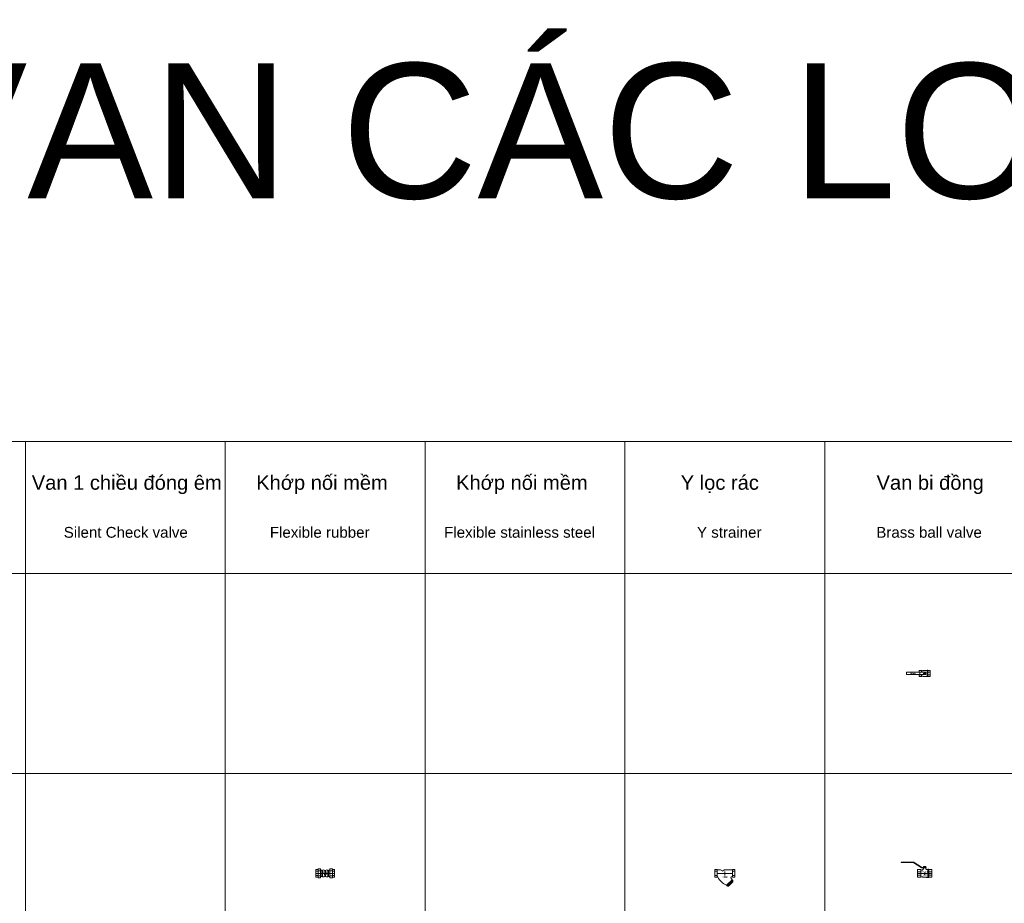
# Model space of a CAD drawing. Header units: millimetres. Extents: x 2339 to 23224, y 1509 to 18979.
# Tile 49 of 124: x 8164 to 13092, y 14559 to 18979. Entities that reach past the tile are written whole.
import ezdxf

# ---------------------------------------------------------------- set-up
doc = ezdxf.new("R2010")
doc.units = ezdxf.units.MM
doc.set_wipeout_variables(frame=1)
doc.layers.get('0').update_dxf_attribs({"lineweight": 0})
doc.styles.add('DISOCP', font='disocp.shx', dxfattribs={"width": 0.6})
doc.styles.add('Notes', font='arial.ttf', dxfattribs={"height": 3})

# ---------------------------------------------------------------- blocks, each defined once
blk = doc.blocks.new('*U185')
blk.add_wipeout([(-52.2, -22), (-52.2, 22), (-40.2, 22), (-40.2, 25.7), (-26.1, 25.7), (-26.1, 17.4), (-19.5, 17.4), (-19.5, 16.7), (-15.1, 16.7), (-14.3, 17.4), (-13.1, 18.3), (-11.1, 19.1), (-8.7, 19.5), (-6.3, 19.2), (-4.8, 18.6), (-3.2, 17.6), (-2.2, 16.7), (2.2, 16.7), (3.6, 17.9), (5.4, 18.9), (7, 19.3), (8.7, 19.5), (11.4, 19), (12.9, 18.4), (14, 17.7), (15.1, 16.7), (19.5, 16.7), (19.5, 17.4), (26.1, 17.4), (26.1, 25.7), (40.2, 25.7), (40.2, 22), (52.2, 22), (52.2, -22), (40.2, -22), (40.2, -25.7), (26.1, -25.7), (26.1, -17.4), (19.5, -17.4), (19.5, -16.7), (15.1, -16.7), (14.2, -17.5), (13.1, -18.3), (11.8, -18.9), (10.7, -19.3), (8.7, -19.5), (6.7, -19.3), (5.3, -18.8), (4.3, -18.4), (3.5, -17.8), (3, -17.4), (2.2, -16.7), (-2.2, -16.7), (-3.2, -17.7), (-4.7, -18.6), (-6.1, -19.1), (-7.9, -19.5), (-8.7, -19.5), (-10.5, -19.3), (-11.2, -19.1), (-12.5, -18.6), (-13.5, -18), (-14.2, -17.5), (-15.1, -16.7), (-19.5, -16.7), (-19.5, -17.4), (-26.1, -17.4), (-26.1, -25.7), (-40.2, -25.7), (-40.2, -22)])
for p, q in [((-52.2, 22), (-40.2, 22)), ((-52.2, 22), (-52.2, -22)), ((-52.2, 12), (-40.2, 12)), ((-52.2, 0), (52.2, 0)), ((-40.2, 25.7), (-40.2, -25.7)), ((-26.1, 25.7), (-40.2, 25.7)), ((-40.2, 13.9), (-26.1, 13.9)), ((-26.1, -25.7), (-26.1, 25.7)), ((-19.5, 17.4), (-26.1, 17.4)), ((-19.5, -17.4), (-19.5, 17.4)), ((-19.5, 16.7), (-15.1, 16.7)), ((-15.1, 16.7), (-15.1, -16.7)), ((-2.2, 16.7), (-2.2, -16.7)), ((2.2, 16.7), (-2.2, 16.7)), ((2.2, -16.7), (2.2, 16.7)), ((15.1, 16.7), (15.1, -16.7)), ((19.5, 16.7), (15.1, 16.7)), ((19.5, -17.4), (19.5, 17.4)), ((19.5, 17.4), (26.1, 17.4)), ((26.1, -25.7), (26.1, 25.7)), ((26.1, 25.7), (40.2, 25.7)), ((40.2, 13.9), (26.1, 13.9)), ((40.2, 25.7), (40.2, -25.7)), ((52.2, 22), (40.2, 22)), ((52.2, 12), (40.2, 12)), ((52.2, 22), (52.2, -22)), ((-52.2, -12), (-40.2, -12)), ((-40.2, -22), (-52.2, -22)), ((-40.2, -13.9), (-26.1, -13.9)), ((-40.2, -25.7), (-26.1, -25.7)), ((-26.1, -17.4), (-19.5, -17.4)), ((-15.1, -16.7), (-19.5, -16.7)), ((-2.2, -16.7), (2.2, -16.7)), ((15.1, -16.7), (19.5, -16.7)), ((26.1, -17.4), (19.5, -17.4)), ((40.2, -13.9), (26.1, -13.9)), ((40.2, -25.7), (26.1, -25.7)), ((52.2, -12), (40.2, -12)), ((40.2, -22), (52.2, -22))]:
    blk.add_line(p, q)
for centre, start, end in [((-8.7, 10.6), 43.477, 136.5064), ((8.7, 10.6), 43.4936, 136.523), ((-8.7, -10.6), 223.4936, 316.523), ((8.7, -10.6), 223.477, 316.5064)]:
    blk.add_arc(centre, 8.91, start, end)
at = {"style": 'DISOCP', "width": 0.7}
for s, height, p in [('FLEXIBLE', 5.05, (-12, 4)), ('DN20', 8.42, (-11.5, -9.7))]:
    blk.add_text(s, height=height, dxfattribs=at).set_placement(p)
blk = doc.blocks.new('*U222')
blk.add_wipeout([(-55.6, -22), (-55.6, 22), (-43.6, 22), (-43.6, 20.5), (-42.9, 19.7), (-24.5, 19.7), (-22.3, 19.5), (-20.7, 19), (-18.9, 17.9), (-17.6, 16.8), (-16.6, 15.9), (-15.8, 15.3), (-14.1, 13.8), (-13.2, 13.3), (-12.3, 13.2), (-11, 13.5), (-9.6, 14.7), (-5.4, 18.3), (-3.6, 19.2), (-1.3, 19.7), (42.9, 19.7), (43.4, 20), (43.6, 20.6), (43.6, 22), (55.6, 22), (55.6, -22), (43.6, -22), (43.6, -20.4), (42.8, -19.7), (41.5, -18.9), (40.4, -18.6), (38.9, -18.5), (37.6, -18.7), (36.6, -19.1), (35.7, -19.7), (35, -20.4), (34.4, -21.2), (33.8, -22.3), (33.5, -23.7), (33.5, -24.7), (34, -26.5), (34.4, -27.5), (34.9, -28.1), (38.2, -32), (40.4, -35.3), (45.3, -40.1), (45.3, -41.2), (43.1, -43.4), (45.3, -45.5), (45.3, -46.6), (20.6, -71.3), (19.5, -71.3), (17.4, -69.1), (15.2, -71.3), (14.2, -71.3), (9.3, -66.4), (1.5, -62.7), (-5.8, -58.3), (-10.6, -55), (-18.9, -48.1), (-21.6, -45.4), (-27.2, -39.1), (-31.2, -33.9), (-35, -28.1), (-38.1, -22.7), (-38.9, -21.1), (-40.2, -20.1), (-41, -19.8), (-43.3, -19.9), (-43.6, -20.5), (-43.6, -22)])
for p, q in [((-43.6, 22), (-55.6, 22)), ((-55.6, 22), (-55.6, -22)), ((-43.6, 12), (-55.6, 12)), ((-43.6, 22), (-43.6, -22)), ((-43.6, 0), (43.6, 0)), ((-42.9, 19.7), (-24.5, 19.7)), ((-17.6, 16.8), (-14.1, 13.8)), ((-6.6, 17.4), (-10.6, 13.8)), ((-1.3, 19.7), (42.9, 19.7)), ((0, 10.9), (0, -10.9)), ((55.6, 22), (43.6, 22)), ((43.6, 22), (43.6, -22)), ((55.6, 12), (43.6, 12)), ((55.6, 22), (55.6, -22)), ((-43.6, -12), (-55.6, -12)), ((-43.6, -22), (-55.6, -22)), ((9.3, -66.4), (40.4, -35.3)), ((12, -69.1), (43.1, -38)), ((15.2, -71.3), (45.3, -41.2)), ((20.6, -71.3), (45.3, -46.6)), ((36.7, -49.8), (39.4, -52.5)), ((40.4, -35.3), (45.3, -40.1)), ((43.1, -43.4), (45.3, -45.5)), ((55.6, -12), (43.6, -12)), ((55.6, -22), (43.6, -22)), ((45.3, -40.1), (45.3, -41.2)), ((45.3, -45.5), (45.3, -46.6)), ((9.3, -66.4), (14.2, -71.3)), ((14.2, -71.3), (15.2, -71.3)), ((17.4, -69.1), (19.5, -71.3)), ((19.5, -71.3), (20.6, -71.3)), ((23.8, -62.7), (26.5, -65.4))]:
    blk.add_line(p, q)
for centre, radius, start, end in [((-42.9, 20.5), 0.759, 180, 270), ((-24.3, 10.5), 9.21, 42.7997, 91.1228), ((-12.3, 15.8), 2.69, 229.1781, 310.8219), ((-0.8, 11.3), 8.43, 93.6348, 134.0912), ((42.7, 20.6), 0.894, 261.8699, 8.1301), ((-42.9, -20.5), 0.759, 129.0029, 180), ((-42, -23.8), 4.16, 41.7699, 108.2748), ((46.7, 21.7), 95.7, 206.5301, 247.0368), ((39.3, -24.3), 5.79, 41.5437, 221.0131), ((0.7, -59.7), 46.6, 31.5589, 43.3121)]:
    blk.add_arc(centre, radius, start, end)
at = {"style": 'DISOCP', "width": 0.7}
blk.add_text('DN20', height=10.37, dxfattribs=at).set_placement((-14.1, -25.4))
blk = doc.blocks.new('*U230')
blk.add_line((-143, 68.1), (-143, 66.4))
for centre, start, end in [((-142.8, 68.1), 90, 180), ((-142.8, 66.4), 180, 270)]:
    blk.add_arc(centre, 0.2, start, end)
blk.add_wipeout([(42.4, -24), (24.5, -24), (24.5, -25), (19.5, -25), (19.4, -24.6), (19, -24.5), (12.9, -24.5), (12.4, -24.3), (12.2, -24.2), (8.6, -24), (-8.8, -24), (-10.4, -23.7), (-11.8, -23), (-12.7, -22.2), (-13.7, -21.5), (-15.1, -20.8), (-16.7, -20.5), (-21.5, -20.5), (-23.6, -21.4), (-24.1, -22.1), (-24.5, -23.8), (-24.7, -24), (-43, -24), (-43, -24), (-43, 24), (-43, 24), (-25, 24), (-24.7, 24), (-24.6, 23.9), (-24.5, 23.8), (-24.5, 23.4), (-24.4, 22.7), (-24, 21.9), (-23.6, 21.4), (-22.9, 20.9), (-22.3, 20.6), (-21.5, 20.5), (-16, 20.5), (-14.8, 20.6), (-13.5, 20.9), (-12.3, 21.4), (-11.2, 22.1), (-10.3, 22.8), (-9.5, 23.9), (-8.9, 24.8), (-8.3, 26.2), (-8, 28), (-8, 29.2), (-8, 32.3), (-8, 34.2), (-8, 36), (-7, 36), (-7, 42.5), (-6.9, 42.9), (-6.9, 42.9), (-6.5, 43), (6.5, 43), (6.7, 42.9), (6.9, 42.7), (7, 42.5), (7, 36), (9.8, 36), (9.9, 34.6), (8, 34.5), (8, 27), (8.4, 25.5), (9.4, 24.5), (11, 24), (18.5, 24), (19.2, 24.3), (19.5, 25), (24.5, 25), (24.5, 24), (42.4, 24), (43, 23.6), (43, -23.6)])
for p, q in [((-143, 68), (-68.4, 68)), ((-143, 66.5), (-67.9, 66.5)), ((-142.8, 68.3), (-68.5, 68.3)), ((-142.8, 66.2), (-67.9, 66.2)), ((-21.9, 36.6), (-65.9, 65.5)), ((-20.4, 35.9), (-65.8, 65.7)), ((-19, 36.7), (-64.5, 66.6)), ((-19.7, 37.6), (-64.3, 66.8)), ((-43, 24), (-24.7, 24)), ((-43, 24), (-43, -24)), ((-43, 10.5), (-24.5, 10.5)), ((-43, 0), (43, 0)), ((-24.5, 23.8), (-24.5, -23.8)), ((-24.5, 23.8), (-24.5, 23.7)), ((-21.9, 36.6), (-21.4, 36.6)), ((-21.5, 20.5), (-16, 20.5)), ((-19.7, 37.6), (-19.7, 37.2)), ((-17, 36), (9.8, 36)), ((-16.5, 34.5), (9.8, 34.5)), ((-8, 34.5), (-8, 28)), ((-8, 34.2), (8, 34.2)), ((-7, 42.5), (-7, 36)), ((-7, 36.3), (7, 36.3)), ((-6.5, 43), (6.5, 43)), ((-6, 34.5), (-6, 34.5)), ((-3.5, 43), (-3.5, 36.3)), ((0, 8), (0, -8)), ((3.5, 43), (3.5, 36.3)), ((7, 42.5), (7, 36)), ((8, 34.5), (8, 27)), ((10, 35.8), (10, 34.7)), ((11, 24), (18.5, 24)), ((19.5, 25), (19.5, -25)), ((19.5, 25), (24.5, 25)), ((22, 25), (22, -25)), ((24.5, 25), (24.5, -25)), ((24.5, 24), (43, 24)), ((24.5, 10.5), (43, 10.5)), ((43, 24), (43, -24)), ((-43, -10.5), (-24.5, -10.5)), ((-43, -24), (-24.7, -24)), ((-21.5, -20.5), (-16.7, -20.5)), ((-13.7, -21.5), (-11.8, -23)), ((-8.8, -24), (8.6, -24)), ((12.2, -24.2), (12.4, -24.3)), ((12.9, -24.5), (19, -24.5)), ((19.5, -25), (24.5, -25)), ((24.5, -10.5), (43, -10.5)), ((24.5, -24), (43, -24))]:
    blk.add_line(p, q)
for centre, radius, start, end in [((-68.5, 61.7), 6.6, 49.49519, 90), ((-68.4, 62), 6, 49.49519, 90), ((-67.9, 63.2), 3.3, 49.49519, 90), ((-67.9, 63.2), 3, 49.49519, 90), ((-24.7, 23.8), 0.2, 0, 90), ((-21.5, 23.5), 3, 180, 270), ((-16.5, 40.5), 6, 229.49519, 270), ((-17, 39), 3, 229.49519, 270), ((-16, 28.5), 8, 270, 0), ((-6.5, 42.5), 0.5, 90, 180), ((-15.8, 34), 9.78, 2.61357, 2.7057), ((6.5, 42.5), 0.5, 0, 90), ((11, 27), 3, 180, 270), ((9.8, 35.8), 0.2, 0, 90), ((9.8, 34.7), 0.2, 270, 0), ((18.5, 25), 1, 270, 0), ((-24.7, -23.8), 0.2, 270, 0), ((-21.5, -23.5), 3, 90, 180), ((-16.7, -25.5), 5, 52.44182, 90), ((-8.8, -19), 5, 232.44182, 270), ((8.6, -59.4), 35.4, 84.27646, 90.0635), ((12.9, -23.5), 1, 235.45362, 270), ((19, -25), 0.5, 0, 90)]:
    blk.add_arc(centre, radius, start, end)
at = {"style": 'DISOCP', "width": 0.7}
for s, height, p in [('Ball valve', 8.51, (-23.1, 6.2)), ('DN20', 8.29, (-11.4, -13.3))]:
    blk.add_text(s, height=height, dxfattribs=at).set_placement(p)
blk = doc.blocks.new('*U231')
blk.add_wipeout([(-43, -24), (-43, -9), (-142, -9), (-142.7, -8.7), (-143, -8), (-143, 8), (-142.7, 8.7), (-142, 9), (-43, 9), (-43, 24), (-24.6, 23.9), (-24.3, 22.3), (-23.6, 21.4), (-22.6, 20.7), (-21.5, 20.5), (-17, 20.5), (-15.1, 20.8), (-13.7, 21.5), (-11.8, 23), (-10.4, 23.7), (-8.8, 24), (8.6, 24), (12.2, 24.2), (12.4, 24.3), (12.9, 24.5), (19, 24.5), (19.4, 24.6), (19.5, 25), (24.5, 25), (24.5, 24), (43, 24), (43, -24), (24.5, -24), (24.5, -25), (19.5, -25), (19.4, -24.6), (19, -24.5), (12.9, -24.5), (12.4, -24.3), (12.2, -24.2), (8.6, -24), (-8.8, -24), (-10.4, -23.7), (-11.8, -23), (-13.7, -21.5), (-15.1, -20.8), (-16.7, -20.5), (-21.5, -20.5), (-22.7, -20.7), (-23.6, -21.4), (-24.2, -22.3), (-24.5, -23.8), (-24.7, -24)])
for p, q in [((-143, 8), (-143, -8)), ((-142, 9), (9, 9)), ((-43, 24), (-43, 9)), ((-43, 24), (-24.7, 24)), ((-43, 10.5), (-24.5, 10.5)), ((-38.4, 9), (-38.4, -9)), ((-24.5, 23.8), (-24.5, 9)), ((-21.5, 20.5), (-16.7, 20.5)), ((-13.7, 21.5), (-11.8, 23)), ((-10.9, 0), (10.9, 0)), ((-8.8, 24), (8.6, 24)), ((-3.6, 6.2), (-7.2, 0)), ((3.6, 6.2), (-3.6, 6.2)), ((0, 10.9), (0, -10.9)), ((7.2, 0), (3.6, 6.2)), ((10, 8), (10, -8)), ((12.2, 24.2), (12.4, 24.3)), ((12.9, 24.5), (19, 24.5)), ((19.5, 25), (24.5, 25)), ((19.5, 25), (19.5, -25)), ((22, 25), (22, -25)), ((24.5, 25), (24.5, -25)), ((24.5, 24), (43, 24)), ((24.5, 10.5), (43, 10.5)), ((43, 24), (43, -24)), ((-142, -9), (9, -9)), ((-43, -9), (-43, -24)), ((-43, -10.5), (-24.5, -10.5)), ((-43, -24), (-24.7, -24)), ((-24.5, -9), (-24.5, -23.8)), ((-21.5, -20.5), (-16.7, -20.5)), ((-13.7, -21.5), (-11.8, -23)), ((-8.8, -24), (8.6, -24)), ((-7.2, 0), (-3.6, -6.2)), ((-3.6, -6.2), (3.6, -6.2)), ((3.6, -6.2), (7.2, 0)), ((12.2, -24.2), (12.4, -24.3)), ((12.9, -24.5), (19, -24.5)), ((19.5, -25), (24.5, -25)), ((24.5, -10.5), (43, -10.5)), ((24.5, -24), (43, -24))]:
    blk.add_line(p, q)
blk.add_circle((0, 0), 5)
for centre, radius, start, end in [((-142, 8), 1, 90, 180), ((-24.7, 23.8), 0.2, 0, 90), ((-21.5, 23.5), 3, 180, 270), ((-16.7, 25.5), 5, 270, 307.55818), ((-8.8, 19), 5, 90, 127.55818), ((8.6, 59.4), 35.4, 269.9365, 275.72354), ((9, 8), 1, 0, 90), ((12.9, 23.5), 1, 90, 124.54638), ((19, 25), 0.5, 270, 360), ((-142, -8), 1, 180, 270), ((-24.7, -23.8), 0.2, 270, 0), ((-21.5, -23.5), 3, 90, 180), ((-16.7, -25.5), 5, 52.44182, 90), ((-8.8, -19), 5, 232.44182, 270), ((8.6, -59.4), 35.4, 84.27646, 90.0635), ((9, -8), 1, 270, 0), ((12.9, -23.5), 1, 235.45362, 270), ((19, -25), 0.5, 0, 90)]:
    blk.add_arc(centre, radius, start, end)
at = {"style": 'DISOCP', "width": 0.7}
blk.add_text('Ball valve', height=8.51, dxfattribs=at).set_placement((-114.1, -3.4))

msp = doc.modelspace()

# ---------------------------------------------------------------- linework, layer by layer
for p, q in [((2339.1, 16868.4), (23193.1, 16868.4)), ((8193.1, 1508.9), (8193.1, 16868.4)), ((9193.1, 1508.9), (9193.1, 16868.4)), ((10193.1, 1508.9), (10193.1, 16868.4)), ((11193.1, 1508.9), (11193.1, 16868.4)), ((12193.1, 1508.9), (12193.1, 16868.4)), ((2339.1, 16208.9), (23193.1, 16208.9)), ((2339.1, 15208.9), (23193.1, 15208.9))]:
    msp.add_line(p, q)

# ---------------------------------------------------------------- block references
at = {"xscale": 0.6363636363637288, "yscale": 0.6363636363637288, "zscale": 0.6363636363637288}
msp.add_blockref('*U231', (12693.1, 15708.9), dxfattribs=at)
for name, p, xscale, yscale, zscale, rotation in [('*U230', (12693.1, 14708.9), 0.8181411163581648, 0.8181411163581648, 0.8181411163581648, 0.006838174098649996), ('*U185', (9693.1, 14708.9), 0.8925709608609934, 0.8925709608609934, 0.8925709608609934, 0.002923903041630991), ('*U222', (11693.1, 14708.9), 0.8925175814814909, 0.8925175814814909, 0.8925175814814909, 0.006838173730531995)]:
    msp.add_blockref(name, p, dxfattribs=dict(xscale=xscale, yscale=yscale, zscale=zscale, rotation=rotation))

# ---------------------------------------------------------------- texts
at = {"attachment_point": 1, "style": 'Notes'}
for s, insert, char_height, width in [('THƯ VIỆN VAN CÁC LOẠI (ĐÃ TÍCH HỢP Wipeout)', (2787.1, 18760.6), 675, 26453.382), ('Van 1 chiều đóng êm', (8224.9, 16699.8), 72, 2199.733), ('Khớp nối mềm', (9348, 16699.8), 72, 2199.733), ('Khớp nối mềm', (10348, 16699.8), 72, 2199.733), ('Y lọc rác', (11472.2, 16699.8), 72, 2199.733), ('Van bi đồng', (12452.2, 16699.8), 72, 2199.733), ('\\pxqc;Silent Check valve', (7595.4, 16441.8), 54, 2199.733), ('\\pxqc;Flexible rubber', (8565.9, 16441.8), 54, 2199.733), ('\\pxqc;Flexible stainless steel', (9565.9, 16441.8), 54, 2199.733), ('\\pxqc;Y strainer', (10615.2, 16441.8), 54, 2199.733), ('\\pxqc;Brass ball valve', (11615.2, 16441.8), 54, 2199.733)]:
    msp.add_mtext(s, dxfattribs=dict(at, insert=insert, char_height=char_height, width=width))

doc.saveas('drawing.dxf')
